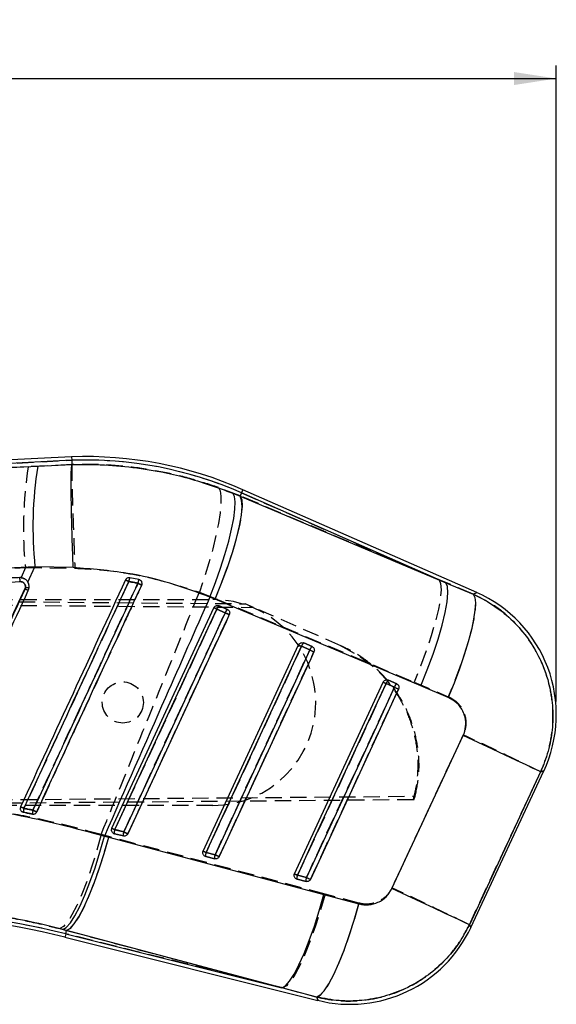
# Model space of a CAD drawing. Extents: x 28 to 404, y 20 to 283.
# Tile 13 of 14: x 239 to 281, y 207 to 283. Entities that reach past the tile are written whole.
import ezdxf

# ---------------------------------------------------------------- set-up
doc = ezdxf.new("R2010")
doc.units = 0
doc.linetypes.add('HIDDEN', pattern=[1.905, 1.27, -0.635])
doc.layers.get('0').update_dxf_attribs({"linetype": 'CONTINUOUS'})
doc.styles.add('SLDTEXTSTYLE0', font='TXT', dxfattribs={"width": 0.75})
doc.dimstyles.new('SLDDIMSTYLE1', dxfattribs={"dimtxt": 3.5, "dimasz": 3.302, "dimexe": 0, "dimexo": 0.0625, "dimgap": 0.875, "dimtad": 1, "dimdec": 0, "dimrnd": 1e-09, "dimzin": 12, "dimtxsty": 'SLDTEXTSTYLE0', "dimsah": 1, "dimcen": 0.09, "dimazin": 3, "dimtfac": 1, "dimtdec": 0, "dimtofl": 0, "dimtmove": 0, "dimatfit": 3, "dimtolj": 1, "dimtzin": 12})

# ---------------------------------------------------------------- blocks, each defined once
blk = doc.blocks.new('_D_1')
at = {"color": 179, "linetype": 'CONTINUOUS'}
for p, q in [((42.478, 261.246), (42.478, 279.614)), ((281.179, 230.202), (281.179, 279.618)), ((42.478, 278.614), (281.179, 278.618))]:
    blk.add_line(p, q, dxfattribs=at)
for points in [[(42.478, 278.614), (45.78, 278.106), (45.78, 279.122)], [(281.179, 278.618), (277.877, 279.125), (277.877, 278.109)]]:
    blk.add_solid(points, dxfattribs=at)
at = {"color": 179, "linetype": 'CONTINUOUS', "insert": (153.553, 283.127, 0.1), "char_height": 3.5, "attachment_point": 1, "rotation": 0.0009, "style": 'SLDTEXTSTYLE0'}
blk.add_mtext('239', dxfattribs=at)

msp = doc.modelspace()

# ---------------------------------------------------------------- linework, layer by layer
at = {"color": 7, "linetype": 'CONTINUOUS'}
for p, q in [((243.490187, 249.228917), (185.835914, 246.211353)), ((243.501989, 248.958025), (192.194966, 246.272668)), ((243.490187, 249.228917), (243.501989, 248.958025)), ((243.501989, 248.958025), (243.516771, 248.618383)), ((240.866539, 248.491522), (243.516726, 248.618017)), ((243.516726, 248.618017), (243.516771, 248.618383)), ((256.032792, 246.40198), (256.588367, 246.171988)), ((256.699217, 246.42419), (256.588367, 246.171988)), ((272.580889, 239.443617), (256.699217, 246.42419)), ((274.99227, 238.6799), (256.808323, 246.67241)), ((256.588367, 246.171988), (272.580889, 239.443617)), ((240.101119, 239.484895), (240.648722, 240.670705)), ((243.62318, 240.615865), (240.648722, 240.670705)), ((248.732445, 239.684544), (248.01789, 239.830248)), ((248.793197, 239.664441), (248.732445, 239.684544)), ((239.913536, 239.078685), (239.878019, 238.949947)), ((272.580889, 239.443617), (274.714155, 238.549495)), ((254.650248, 238.156885), (254.244191, 238.322967)), ((270.641548, 231.42739), (254.650248, 238.156885)), ((246.624937, 220.361887), (254.563165, 237.501833)), ((254.790095, 237.396732), (255.437729, 237.112075)), ((254.942012, 237.660579), (254.961369, 237.652879)), ((254.961369, 237.652879), (255.609003, 237.36822)), ((253.724394, 218.591274), (261.14319, 234.609672)), ((261.370135, 234.504586), (262.017769, 234.219929)), ((261.522142, 234.768383), (261.541394, 234.760718)), ((261.541394, 234.760718), (262.189028, 234.476059)), ((268.102316, 231.876172), (268.121419, 231.868555)), ((268.121419, 231.868555), (268.769053, 231.583897)), ((260.823858, 216.820662), (267.723215, 231.717512)), ((267.950175, 231.612445), (267.723215, 231.717512)), ((267.950175, 231.612445), (268.597809, 231.327788)), ((272.772652, 230.528868), (270.641548, 231.42739)), ((268.39639, 215.679781), (273.937059, 227.565279)), ((274.536279, 212.662768), (280.209107, 224.826014)), ((239.656066, 221.640195), (239.743074, 221.607744)), ((246.045989, 219.753149), (246.380476, 219.665033)), ((246.380476, 219.665033), (263.114092, 215.210393)), ((246.825059, 219.939478), (246.748899, 219.970265)), ((247.523819, 219.765207), (246.825059, 219.939478)), ((247.550582, 220.082531), (246.851822, 220.256801)), ((253.924516, 218.168868), (253.848267, 218.199705)), ((254.623277, 217.994597), (253.924516, 218.168868)), ((254.650039, 218.311939), (253.951294, 218.486208)), ((261.050743, 216.715624), (260.823858, 216.820662)), ((261.749504, 216.541356), (261.050743, 216.715624)), ((261.023981, 216.398258), (260.947598, 216.429169)), ((261.722741, 216.223988), (261.023981, 216.398258)), ((263.114092, 215.210393), (265.826074, 214.490305)), ((243.105223, 212.426561), (242.810686, 212.504803)), ((243.039576, 212.163348), (243.105223, 212.426561)), ((243.039576, 212.163348), (259.838802, 207.973607)), ((259.838802, 207.973607), (243.105223, 212.426561)), ((242.973966, 211.900268), (262.648267, 206.993479)), ((262.549428, 207.248789), (259.838802, 207.973607))]:
    msp.add_line(p, q, dxfattribs=at)
at = {"color": 7, "linetype": 'HIDDEN'}
for p, q in [((191.715596, 246.247578), (243.501989, 248.958025)), ((240.120006, 248.452842), (191.715596, 246.247578)), ((243.516808, 248.617243), (240.120006, 248.452842)), ((243.516815, 248.617414), (243.516808, 248.617243)), ((256.593553, 246.183786), (254.906831, 246.842738)), ((256.699217, 246.42419), (256.593553, 246.183786)), ((256.699217, 246.42419), (272.060958, 239.67215)), ((272.060958, 239.67215), (256.593553, 246.183786)), ((239.899536, 240.624219), (239.564133, 239.836203)), ((239.899536, 240.624219), (243.751225, 240.56827)), ((239.396428, 239.837585), (239.45952, 239.839974)), ((239.494068, 239.52661), (239.431274, 239.524092)), ((239.768339, 239.781944), (239.829642, 239.746498)), ((240.077337, 239.521378), (240.158831, 239.340799)), ((274.724615, 238.554401), (272.060958, 239.67215)), ((253.42646, 238.704083), (254.659069, 238.228285)), ((180.352678, 238.480955), (256.99654, 237.806834)), ((180.479021, 238.142397), (254.477707, 238.137319)), ((180.479025, 238.181835), (257.633728, 237.526763)), ((254.659069, 238.228285), (270.122555, 231.712952)), ((255.437595, 237.109845), (254.789961, 237.3945)), ((254.961041, 237.652987), (254.931179, 237.664226)), ((255.608675, 237.368328), (254.961041, 237.652987)), ((257.633728, 237.526763), (256.99654, 237.806834)), ((264.435408, 234.53718), (257.633728, 237.526763)), ((262.017665, 234.217735), (261.370031, 234.502388)), ((261.541081, 234.760822), (261.511562, 234.771955)), ((262.188715, 234.476164), (261.541081, 234.760822)), ((264.342186, 234.578155), (265.501616, 233.94889)), ((268.121121, 231.868656), (268.092079, 231.879636)), ((268.768755, 231.583997), (268.121121, 231.868656)), ((268.597764, 231.325646), (267.950115, 231.610296)), ((270.122555, 231.712952), (272.782681, 230.589121)), ((180.477922, 222.102871), (270.215986, 222.852462)), ((270.089222, 222.580737), (270.215986, 222.852462)), ((270.089222, 222.580737), (180.351531, 221.803767)), ((254.476604, 222.137319), (180.477922, 222.142398)), ((239.743096, 221.60773), (239.67429, 221.630782)), ((246.386459, 219.723283), (245.79521, 219.877825)), ((263.201726, 215.244709), (246.386459, 219.723283)), ((246.759584, 219.964375), (246.825439, 219.939273)), ((246.825439, 219.939273), (247.524199, 219.765003)), ((246.851598, 220.2546), (247.550358, 220.080334)), ((253.858728, 218.193931), (253.924889, 218.168667)), ((253.924889, 218.168667), (254.623649, 217.994397)), ((253.95107, 218.484053), (254.649815, 218.309789)), ((261.050535, 216.713538), (261.74928, 216.539279)), ((260.957715, 216.423567), (261.024339, 216.398063)), ((261.024339, 216.398063), (261.723099, 216.223794)), ((265.831602, 214.545449), (263.201726, 215.244709)), ((242.584457, 212.563259), (243.105111, 212.426109)), ((243.039576, 212.163348), (243.105111, 212.426109)), ((259.920252, 207.953291), (243.039576, 212.163348)), ((243.105111, 212.426109), (259.920252, 207.953291)), ((259.920252, 207.953291), (262.548712, 207.250643))]:
    msp.add_line(p, q, dxfattribs=at)
at = {"color": 7, "linetype": 'HIDDEN', "flags": 128}
for points in [[(254.906831, 246.842738), (255.039809, 246.587462), (255.107579, 246.16922), (255.108652, 245.597303), (255.042998, 244.884416), (254.912061, 244.046408), (254.718763, 243.101902), (254.46741, 242.071881), (254.163561, 240.979243), (253.813994, 239.848265), (253.42646, 238.704083)], [(256.699217, 246.42419), (256.74693, 246.532745), (256.781039, 246.610324), (256.801498, 246.656887), (256.808323, 246.67241)], [(256.593553, 246.183786), (256.719035, 245.884507), (256.753129, 245.393116), (256.69491, 244.722891), (256.545958, 243.891958), (256.310282, 242.922779), (255.994273, 241.841558), (255.60647, 240.677522), (255.157364, 239.462146), (254.659069, 238.228285)], [(272.060958, 239.67215), (272.186143, 239.372847), (272.219864, 238.881275), (272.161228, 238.210732), (272.011814, 237.379359), (271.775646, 236.409656), (271.45913, 235.327858), (271.070836, 234.163235), (270.621253, 232.947299), (270.122555, 231.712952)], [(274.724615, 238.554401), (274.845434, 238.300889), (274.891374, 237.888705), (274.861393, 237.32699), (274.756176, 236.628195), (274.578047, 235.807815), (274.330941, 234.884034), (274.020371, 233.877338), (273.653192, 232.810042), (273.237554, 231.705809), (272.782681, 230.589121)], [(274.99227, 238.6799), (274.96366, 238.666486), (274.724615, 238.554401)], [(254.789961, 237.3945), (254.534019, 236.841905), (253.510279, 234.631529), (249.415328, 225.79002), (246.851598, 220.2546)], [(247.550358, 220.080334), (247.806293, 220.632929), (248.830025, 222.843306), (252.924976, 231.684815), (255.437595, 237.109845)], [(247.870994, 219.933688), (248.126922, 220.486284), (249.150654, 222.696667), (253.24556, 231.538198), (255.758134, 236.963236)], [(261.370031, 234.502388), (261.114088, 233.949793), (260.090349, 231.739416), (255.995361, 222.897906), (253.95107, 218.484053)], [(254.649815, 218.309789), (254.905758, 218.862383), (255.929512, 221.072761), (260.024486, 229.91427), (262.017665, 234.217735)], [(254.970459, 218.163089), (255.226386, 218.715685), (256.250111, 220.926071), (260.345039, 229.767613), (262.338174, 234.071085)], [(267.950115, 231.610296), (267.694173, 231.057701), (266.670418, 228.847324), (262.575386, 220.005818), (261.050535, 216.713538)], [(261.74928, 216.539279), (262.005222, 217.091872), (263.028992, 219.302249), (267.124025, 228.143755), (268.597764, 231.325646)], [(262.069923, 216.392497), (262.325851, 216.945094), (263.34959, 219.155483), (267.444519, 227.997038), (268.918214, 231.178939)], [(273.944361, 227.623062), (271.149469, 221.62768), (268.401665, 215.733311)], [(274.417234, 212.870397), (277.169374, 218.762895), (279.968647, 224.756388)], [(279.968647, 224.756388), (280.183253, 224.818526), (280.209107, 224.826014)], [(245.79521, 219.877825), (245.447402, 218.619186), (245.074069, 217.407872), (244.684984, 216.275556), (244.290305, 215.251841), (243.900364, 214.363494), (243.525354, 213.633744), (243.175072, 213.081668), (242.858683, 212.721703), (242.584457, 212.563259)], [(246.386459, 219.723283), (246.027192, 218.466212), (245.642652, 217.256529), (245.242906, 216.12593), (244.838444, 215.10404), (244.439845, 214.217634), (244.057571, 213.489938), (243.701627, 212.940018), (243.381341, 212.582284), (243.105111, 212.426109)], [(263.201726, 215.244709), (262.842459, 213.98836), (262.457935, 212.779487), (262.058226, 211.649736), (261.653793, 210.62868), (261.255217, 209.743049), (260.872943, 209.016025), (260.516954, 208.466641), (260.196609, 208.109278), (259.920252, 207.953291)], [(265.831602, 214.545449), (265.472097, 213.282418), (265.087081, 212.067565), (264.686731, 210.933014), (264.281643, 209.908766), (263.88253, 209.021905), (263.499943, 208.295883), (263.143984, 207.749897), (262.824086, 207.398385), (262.548712, 207.250643)], [(274.536279, 212.662768), (274.523002, 212.685929), (274.417234, 212.870397)], [(262.548712, 207.250643), (262.637121, 207.022273), (262.648267, 206.993479)]]:
    msp.add_lwpolyline(points, dxfattribs=at)
at = {"color": 7, "linetype": 'CONTINUOUS', "flags": 128}
for points in [[(254.244191, 238.322967), (254.677159, 239.450646), (255.07125, 240.566819), (255.417702, 241.646681), (255.708826, 242.66624), (255.93814, 243.602838), (256.100548, 244.435671), (256.192458, 245.146226), (256.211815, 245.718717), (256.1582, 246.140424), (256.032792, 246.40198)], [(254.650248, 238.156885), (255.152059, 239.396767), (255.60425, 240.619454), (255.994466, 241.791579), (256.31207, 242.881164), (256.548387, 243.858464), (256.696967, 244.696814), (256.75377, 245.373342), (256.717247, 245.86958), (256.588367, 246.171988)], [(270.641548, 231.42739), (271.143494, 232.66742), (271.595818, 233.890276), (271.986184, 235.062582), (272.303951, 236.152339), (272.540418, 237.1298), (272.689161, 237.968286), (272.746084, 238.644909), (272.709665, 239.141201), (272.580889, 239.443617)], [(274.714155, 238.549495), (274.837566, 238.29195), (274.885548, 237.874806), (274.857042, 237.307373), (274.752659, 236.602315), (274.574754, 235.775362), (274.327276, 234.844971), (274.015752, 233.831903), (273.647142, 232.758764), (273.229671, 231.649501), (272.772652, 230.528868)], [(246.851822, 220.256801), (247.107764, 220.80941), (248.131511, 223.019846), (252.226514, 231.861591), (254.790095, 237.396732)], [(254.790095, 237.396732), (254.743797, 237.418171), (254.700405, 237.438274), (254.661185, 237.456435), (254.627359, 237.472104), (254.599926, 237.48481), (254.579706, 237.494172), (254.567338, 237.499903), (254.563165, 237.501833)], [(255.437729, 237.112075), (255.181787, 236.559465), (254.158032, 234.349031), (250.063029, 225.507285), (247.550582, 220.082531)], [(255.758134, 236.963681), (255.502192, 236.411072), (254.478452, 234.200636), (250.383449, 225.358884), (247.871017, 219.934127)], [(255.758134, 236.963681), (255.742652, 236.970853), (255.717543, 236.982477), (255.683777, 236.998122), (255.64259, 237.017195), (255.595547, 237.038979), (255.544437, 237.062655), (255.491165, 237.087329), (255.437729, 237.112075)], [(253.951294, 218.486208), (254.207221, 219.038817), (255.230976, 221.249252), (259.325994, 230.090992), (261.370135, 234.504586)], [(262.017769, 234.219929), (261.761827, 233.667319), (260.738072, 231.456885), (256.643054, 222.615145), (254.650039, 218.311939)], [(261.14319, 234.609672), (261.147363, 234.607745), (261.159745, 234.602015), (261.179951, 234.592657), (261.207384, 234.579954), (261.241225, 234.564285), (261.28043, 234.546126), (261.323837, 234.526025), (261.370135, 234.504586)], [(262.017769, 234.219929), (262.07119, 234.195184), (262.124476, 234.170507), (262.175587, 234.146831), (262.22263, 234.125046), (262.263802, 234.105972), (262.297583, 234.090326), (262.322677, 234.078697), (262.338159, 234.071524)], [(262.338159, 234.071524), (262.082232, 233.518915), (261.058477, 231.308477), (256.963474, 222.466728), (254.970474, 218.163519)], [(261.050743, 216.715624), (261.306686, 217.268232), (262.33044, 219.478666), (266.425473, 228.320401), (267.950175, 231.612445)], [(268.597809, 231.327788), (268.341882, 230.775181), (267.318112, 228.564746), (263.223079, 219.723013), (261.749504, 216.541356)], [(268.918199, 231.179367), (268.662257, 230.626758), (267.638502, 228.416321), (263.543499, 219.574573), (262.069938, 216.392912)], [(268.597809, 231.327788), (268.651245, 231.303043), (268.704516, 231.278367), (268.755642, 231.254691), (268.80267, 231.232903), (268.843842, 231.213824), (268.877623, 231.198176), (268.902717, 231.186544), (268.918199, 231.179367)], [(279.960689, 224.754086), (279.772428, 224.842198), (279.39075, 225.020515), (278.825951, 225.284213), (278.093336, 225.626159), (277.212707, 226.037103), (276.207907, 226.505931), (275.106085, 227.019958), (273.937059, 227.565279)], [(279.960689, 224.754086), (277.166811, 218.763932), (274.417651, 212.869665)], [(246.851822, 220.256801), (246.805539, 220.278238), (246.762139, 220.298337), (246.722934, 220.316495), (246.689109, 220.332162), (246.661676, 220.344867), (246.64147, 220.354226), (246.629102, 220.359956), (246.624937, 220.361887)], [(242.810686, 212.504803), (243.085754, 212.660612), (243.40338, 213.016023), (243.755346, 213.561828), (244.132516, 214.283881), (244.525117, 215.163474), (244.922993, 216.177811), (245.31581, 217.300609), (245.693406, 218.502773), (246.045989, 219.753149)], [(243.105223, 212.426561), (243.381461, 212.581074), (243.701321, 212.935213), (244.056498, 213.47979), (244.437782, 214.200676), (244.835285, 215.079167), (245.238682, 216.092471), (245.637511, 217.214297), (246.021432, 218.41554), (246.380476, 219.665033)], [(247.871017, 219.934127), (247.855527, 219.9413), (247.830418, 219.952929), (247.79663, 219.968576), (247.755443, 219.987651), (247.708408, 220.009436), (247.657289, 220.033113), (247.60401, 220.057787), (247.550582, 220.082531)], [(253.724394, 218.591274), (253.728566, 218.589347), (253.740934, 218.58362), (253.76114, 218.574264), (253.788573, 218.561561), (253.822399, 218.545897), (253.861604, 218.527741), (253.904996, 218.507643), (253.951294, 218.486208)], [(254.650039, 218.311939), (254.703475, 218.287195), (254.756746, 218.262519), (254.807872, 218.238842), (254.854915, 218.217055), (254.896102, 218.197978), (254.929883, 218.182328), (254.954991, 218.170696), (254.970474, 218.163519)], [(261.749504, 216.541356), (261.802939, 216.516613), (261.856211, 216.491937), (261.907337, 216.468258), (261.954365, 216.446468), (261.995552, 216.427387), (262.029347, 216.411733), (262.054456, 216.400095), (262.069938, 216.392912)], [(259.838802, 207.973607), (260.11507, 208.128065), (260.434953, 208.482095), (260.790137, 209.026516), (261.171428, 209.747205), (261.568916, 210.62547), (261.972306, 211.63853), (262.371135, 212.760108), (262.755049, 213.961113), (263.114092, 215.210393)], [(274.417651, 212.869665), (274.22942, 212.957768), (273.847861, 213.136026), (273.2833, 213.39962), (272.550998, 213.741422), (271.670756, 214.152193), (270.666373, 214.620826), (269.564984, 215.134653), (268.39639, 215.679781)], [(262.549428, 207.248789), (262.824667, 207.394777), (263.144044, 207.742845), (263.499183, 208.283868), (263.880772, 209.00366), (264.278812, 209.883351), (264.682872, 210.899878), (265.082357, 212.026591), (265.466777, 213.233952), (265.826074, 214.490305)]]:
    msp.add_lwpolyline(points, dxfattribs=at)
at = {"color": 8, "linetype": 'CONTINUOUS', "flags": 128}
for points in [[(256.808323, 246.67241), (256.801498, 246.656887), (256.781039, 246.610324), (256.74693, 246.532745), (256.699217, 246.42419)], [(274.714155, 238.549495), (274.960173, 238.664848), (274.99227, 238.6799)], [(280.209107, 224.826014), (280.180601, 224.817759), (279.960689, 224.754086)], [(274.417651, 212.869665), (274.523137, 212.685684), (274.536279, 212.662768)], [(243.039576, 212.163348), (243.010884, 212.048292), (242.99038, 211.966069), (242.978071, 211.91672), (242.973966, 211.900268)], [(262.648267, 206.993479), (262.637359, 207.021654), (262.549428, 207.248789)]]:
    msp.add_lwpolyline(points, dxfattribs=at)
at = {"color": 7, "linetype": 'HIDDEN'}
msp.add_circle((247.477157, 230.137799), 1.6, dxfattribs=at)
at = {"color": 7, "linetype": 'CONTINUOUS'}
for centre, radius, start, end in [((244.550638, 218.784649), 30.462731, 66.27276477, 91.99451171), ((244.550638, 218.784649), 30.191592, 66.27276477, 91.99045993), ((270.351475, 243.756894), 29.862655, 170.877445, 185.93188798), ((238.364435, 239.559936), 1.13035, 358.29268362, 14.34371343), ((233.566946, 208.631687), 34.088163, 65.05069151, 65.5340641), ((249.342721, 239.348336), 1.409758, 160.01099969, 172.23585702), ((249.759422, 239.230066), 1.123046, 156.12871112, 171.48335677), ((233.64103, 225.32087), 14.988388, 64.34502409, 65.41004489), ((240.275778, 241.937971), 2.88214, 262.77967347, 268.33905624), ((226.183048, 190.665524), 53.660088, 64.90277362, 65.24953716), ((270.826405, 229.202025), 10.353, 334.84051989, 66.37122104), ((255.25584, 237.270644), 0.48251, 127.61042285, 164.85190373), ((255.903472, 236.985986), 0.482509, 127.61026956, 164.85167199), ((261.83573, 234.378593), 0.482341, 127.60572412, 164.85812895), ((262.483499, 234.093844), 0.482495, 127.61177321, 164.85169482), ((268.415886, 231.48636), 0.482477, 127.61282748, 164.85101199), ((269.063506, 231.201709), 0.482463, 127.61215226, 164.85130213), ((228.008933, 196.616152), 27.906182, 65.02480678, 65.6194125), ((241.456986, 221.491316), 1.717862, 165.79569598, 176.11380131), ((241.804051, 221.420642), 1.355765, 165.11897321, 178.24886771), ((223.04032, 183.867327), 41.727037, 64.8308034, 65.27417978), ((247.360717, 220.054092), 0.547782, 158.28100882, 192.07735039), ((248.059479, 219.879821), 0.547785, 158.28104387, 192.07734351), ((254.460077, 218.283477), 0.547686, 158.27454787, 192.07897547), ((255.159047, 218.109213), 0.547893, 158.2838041, 192.07511837), ((261.559834, 216.512883), 0.547976, 158.28547764, 192.07417696), ((262.258503, 216.338622), 0.547889, 158.28259439, 192.07714467), ((228.608374, 154.299872), 59.364769, 75.99606742, 89.9963514), ((228.608374, 154.299872), 59.635908, 75.99606742, 89.99464199), ((265.153573, 217.038779), 10.353, 255.87124426, 335.16558099)]:
    msp.add_arc(centre, radius, start, end, dxfattribs=at)
at = {"color": 7, "linetype": 'HIDDEN'}
for centre, radius, start, end in [((244.550638, 218.784649), 30.191592, 66.27276477, 91.99045993), ((271.519103, 243.651163), 31.764122, 171.30545236, 185.46826634), ((238.35842, 239.559992), 1.136138, 358.31632151, 14.26656731), ((263.408634, 273.124398), 36.975363, 244.83312006, 245.27199784), ((249.044581, 239.404816), 1.111344, 157.49229557, 173.03749273), ((249.563634, 239.272232), 0.927834, 153.61627415, 172.27051945), ((234.022251, 226.150608), 14.075406, 64.28153424, 65.43078005), ((265.84269, 276.375525), 40.782308, 245.05716986, 245.5190233), ((254.477157, 230.137319), 8, 269.99606742, 89.99606742), ((258.281333, 245.065076), 8.427776, 243.82079534, 245.5266677), ((255.270399, 237.262379), 0.498274, 128.37891092, 164.62367693), ((255.91808, 236.977687), 0.498328, 128.38077359, 164.62105417), ((263.544326, 254.410326), 19.105646, 244.89295723, 245.95000979), ((264.9594, 242.38513), 8.661478, 243.85810694, 245.51807896), ((261.850313, 234.370327), 0.498107, 128.37554596, 164.62558777), ((262.498069, 234.085584), 0.498249, 128.38057319, 164.61942016), ((270.380145, 252.070709), 19.714456, 244.90122112, 245.92560035), ((268.430356, 231.478203), 0.498076, 128.3788999, 164.62081209), ((271.703526, 239.847319), 9.051886, 243.9138715, 245.50239885), ((269.077797, 231.193695), 0.497838, 128.37226049, 164.63014623), ((277.35204, 250.024058), 20.646257, 244.91181182, 245.88987414), ((153.953323, -32.300185), 286.282978, 63.88479346, 65.2200508), ((275.061919, 298.297103), 84.135142, 245.01774543, 245.21434206), ((241.321695, 221.518604), 1.581112, 165.58225927, 176.76856292), ((241.712937, 221.438675), 1.264204, 164.89293179, 178.94054079), ((267.350603, 279.625532), 63.787442, 245.09863101, 245.38944322), ((250.30659, 227.846885), 8.341448, 243.80876774, 245.53132913), ((247.351584, 220.054373), 0.538587, 158.17566797, 192.33970849), ((248.050359, 219.880105), 0.538602, 158.17597416, 192.33954172), ((255.611232, 237.281261), 18.996041, 244.89079295, 245.95425718), ((257.496389, 226.272426), 8.557339, 243.84566078, 245.52466187), ((254.451123, 218.283762), 0.538674, 158.17195676, 192.33713832), ((255.150105, 218.109501), 0.538892, 158.18159541, 192.33307197), ((262.964985, 236.060538), 19.601814, 244.8997048, 245.93038839), ((264.767044, 224.871098), 8.964275, 243.90391435, 245.50642683), ((261.550918, 216.513162), 0.539012, 158.17666716, 192.32970193), ((262.249914, 216.338903), 0.539245, 158.18658654, 192.32547879), ((270.472878, 235.17224), 20.573974, 244.91190006, 245.89397564), ((148.878625, -43.160517), 285.15219, 63.88008678, 65.21873302), ((228.608374, 154.299872), 59.635908, 75.99606742, 89.99464199)]:
    msp.add_arc(centre, radius, start, end, dxfattribs=at)
at = {"color": 7, "linetype": 'CONTINUOUS'}
for points, knots in [([(192.194966, 246.272668), (196.982648, 246.491233), (213.207352, 247.231915), (229.430567, 247.970725), (240.866539, 248.491522)], [0, 0, 0, 0, 0.295085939, 1, 1, 1, 1]), ([(243.62318, 240.615865), (243.62136, 240.66252), (243.608416, 240.994416), (243.579202, 241.781056), (243.540121, 242.954984), (243.504192, 244.228405), (243.478382, 245.395027), (243.463098, 246.426197), (243.459249, 247.287944), (243.466774, 247.957477), (243.485091, 248.428833), (243.506181, 248.554956), (243.516726, 248.618017)], [0, 0, 0, 0, 0.011732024, 0.08346014, 0.198031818, 0.312603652, 0.427171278, 0.541738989, 0.65630426, 0.77086933, 0.885434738, 1, 1, 1, 1]), ([(243.516771, 248.618383), (244.359167, 248.626037), (246.050362, 248.641405), (249.010607, 248.35397), (252.394438, 247.716523), (254.812743, 246.842786), (256.032792, 246.40198)], [0, 0, 0, 0, 0.196932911, 0.3953624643, 0.6949566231, 1, 1, 1, 1]), ([(240.648722, 240.670705), (229.216753, 240.115932), (212.999874, 239.328956), (196.783317, 238.5046), (191.998502, 238.261368)], [0, 0, 0, 0, 0.704942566, 1, 1, 1, 1]), ([(254.244191, 238.322967), (253.21337, 238.70369), (251.135973, 239.470953), (247.571262, 240.310572), (245.03337, 240.506819), (243.62318, 240.615865)], [0, 0, 0, 0, 0.304423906, 0.613500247, 1, 1, 1, 1]), ([(239.459549, 239.839967), (239.257311, 239.832312), (238.24612, 239.794035), (233.999111, 239.633242), (217.406054, 239.004478), (201.620505, 238.402997), (189.071087, 237.924823)], [0, 0, 0, 0, 0.012041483, 0.060207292, 0.252870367, 1, 1, 1, 1]), ([(189.105672, 237.618651), (197.504245, 237.937244), (214.301327, 238.574427), (231.096653, 239.208982), (239.494284, 239.526258)], [0, 0, 0, 0, 0.500001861, 1, 1, 1, 1]), ([(239.776899, 239.778163), (239.700809, 239.804747), (239.59722, 239.840938), (239.488428, 239.840171), (239.459549, 239.839967)], [0, 0, 0, 0, 0.73454774, 1, 1, 1, 1]), ([(239.494284, 239.526258), (239.54363, 239.522916), (239.638892, 239.516465), (239.764528, 239.446003), (239.857285, 239.3442), (239.914232, 239.216123), (239.913768, 239.124498), (239.913536, 239.078685)], [0, 0, 0, 0, 0.212402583, 0.410041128, 0.607015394, 0.803505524, 1, 1, 1, 1]), ([(247.684633, 239.658994), (246.325263, 236.721459), (243.606523, 230.846389), (240.887834, 224.971303), (239.52849, 222.03376)], [0, 0, 0, 0, 0.500000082, 1, 1, 1, 1]), ([(240.101119, 239.484895), (240.094754, 239.495512), (240.047552, 239.574257), (239.945753, 239.687572), (239.826236, 239.751693), (239.776899, 239.778163)], [0, 0, 0, 0, 0.083842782, 0.6218122, 1, 1, 1, 1]), ([(239.791644, 221.912846), (239.876874, 222.097085), (240.303023, 223.018288), (242.092913, 226.887312), (244.308414, 231.676303), (246.600344, 236.630416), (247.528542, 238.636702), (247.945887, 239.538788)], [0, 0, 0, 0, 0.031358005, 0.156790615, 0.658520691, 0.846460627, 1, 1, 1, 1]), ([(240.130266, 238.831665), (240.15642, 238.907111), (240.208728, 239.057999), (240.191726, 239.291173), (240.129591, 239.424021), (240.101119, 239.484895)], [0, 0, 0, 0, 0.351407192, 0.702799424, 1, 1, 1, 1]), ([(248.01789, 239.830248), (247.983584, 239.833354), (247.914971, 239.839567), (247.816029, 239.804794), (247.733795, 239.74401), (247.700602, 239.686609), (247.684633, 239.658994)], [0, 0, 0, 0, 0.2547557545, 0.5095234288, 0.7640401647, 1, 1, 1, 1]), ([(247.945887, 239.538788), (248.092033, 239.510561), (248.326829, 239.465211), (248.560526, 239.415249), (248.64876, 239.396385)], [0, 0, 0, 0, 0.622439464, 1, 1, 1, 1]), ([(248.943274, 239.259528), (248.954127, 239.290122), (248.976468, 239.353099), (248.969422, 239.456089), (248.93017, 239.551677), (248.867488, 239.624015), (248.815343, 239.65239), (248.793197, 239.664441)], [0, 0, 0, 0, 0.201753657, 0.41529034, 0.628827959, 0.842364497, 1, 1, 1, 1]), ([(232.687389, 223.429988), (234.617737, 227.61026), (237.026462, 232.826481), (239.435164, 238.042731), (239.913536, 239.078685)], [0, 0, 0, 0, 0.801398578, 1, 1, 1, 1]), ([(239.878019, 238.949947), (238.685901, 236.374251), (236.301667, 231.222863), (233.917614, 226.071411), (232.725588, 223.495686)], [0, 0, 0, 0, 0.500000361, 1, 1, 1, 1]), ([(232.976077, 223.377954), (234.168413, 225.953581), (236.553086, 231.104836), (238.937873, 236.256056), (240.130266, 238.831665)], [0, 0, 0, 0, 0.500000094, 1, 1, 1, 1]), ([(248.64876, 239.396385), (248.563523, 239.212148), (248.137338, 238.290959), (246.347391, 234.421955), (244.131073, 229.631282), (241.838939, 224.676608), (240.910544, 222.66976), (240.493757, 221.768819)], [0, 0, 0, 0, 0.031355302, 0.15677628, 0.658460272, 0.846671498, 1, 1, 1, 1]), ([(240.786528, 221.632625), (240.871506, 221.81627), (241.297484, 222.736842), (243.087487, 226.605106), (245.721411, 232.2971), (248.014364, 237.252158), (248.943274, 239.259528)], [0, 0, 0, 0, 0.031255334, 0.15667547, 0.658356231, 1, 1, 1, 1]), ([(254.244191, 238.322967), (253.093376, 235.724727), (250.353179, 229.538078), (247.627152, 223.345181), (246.045989, 219.753149)], [0, 0, 0, 0, 0.419975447, 1, 1, 1, 1]), ([(274.714155, 238.549495), (274.748714, 238.534103), (275.338445, 238.271455), (276.434639, 237.648083), (277.846251, 236.489667), (279.025545, 235.102964), (280.028967, 233.406251), (280.666203, 231.574443), (280.934056, 229.702771), (280.897656, 228.008048), (280.596916, 226.3305), (280.172765, 225.279558), (279.960689, 224.754086)], [0, 0, 0, 0, 0.00691299, 0.117964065, 0.22901458, 0.338921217, 0.448826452, 0.587594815, 0.690333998, 0.793072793, 0.896536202, 1, 1, 1, 1]), ([(254.563165, 237.501833), (254.580367, 237.531144), (254.614767, 237.589757), (254.699168, 237.650154), (254.796756, 237.680989), (254.881142, 237.679341), (254.927785, 237.664964), (254.942012, 237.660579)], [0, 0, 0, 0, 0.223322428, 0.446583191, 0.671450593, 0.899780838, 1, 1, 1, 1]), ([(255.609003, 237.36822), (255.632609, 237.355502), (255.685895, 237.326793), (255.748114, 237.252822), (255.785601, 237.157328), (255.791082, 237.055444), (255.768807, 236.993405), (255.758134, 236.963681)], [0, 0, 0, 0, 0.168678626, 0.380758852, 0.592839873, 0.804920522, 1, 1, 1, 1]), ([(261.14319, 234.609672), (261.160392, 234.638983), (261.194791, 234.697596), (261.279193, 234.757993), (261.376781, 234.788827), (261.461205, 234.787183), (261.50788, 234.772783), (261.522142, 234.768383)], [0, 0, 0, 0, 0.223267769, 0.446473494, 0.671284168, 0.899557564, 1, 1, 1, 1]), ([(262.189028, 234.476059), (262.212667, 234.463322), (262.265985, 234.434593), (262.328199, 234.360568), (262.365655, 234.265063), (262.37111, 234.163211), (262.348828, 234.101212), (262.338159, 234.071524)], [0, 0, 0, 0, 0.168909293, 0.380980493, 0.593060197, 0.805138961, 1, 1, 1, 1]), ([(267.723215, 231.717512), (267.740417, 231.746822), (267.774816, 231.805435), (267.859217, 231.865832), (267.956801, 231.896667), (268.041277, 231.895017), (268.088, 231.880592), (268.102316, 231.876172)], [0, 0, 0, 0, 0.223190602, 0.446318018, 0.671049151, 0.899209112, 1, 1, 1, 1]), ([(268.769053, 231.583897), (268.792736, 231.571131), (268.846098, 231.542369), (268.908312, 231.468273), (268.945736, 231.372747), (268.951089, 231.27095), (268.928842, 231.209003), (268.918199, 231.179367)], [0, 0, 0, 0, 0.1692308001, 0.3813176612, 0.5934001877, 0.8054822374, 1, 1, 1, 1]), ([(273.937059, 227.565279), (273.937665, 227.566576), (274.040823, 227.787284), (274.172327, 228.265892), (274.128533, 228.924642), (273.900844, 229.552181), (273.484327, 230.13797), (273.013967, 230.396322), (272.772652, 230.528868)], [0, 0, 0, 0, 0.001202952, 0.20463744, 0.40804863, 0.546677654, 0.767425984, 1, 1, 1, 1]), ([(232.248632, 222.479997), (233.400747, 222.338945), (235.704927, 222.056847), (239.172942, 221.439309), (242.637135, 220.688903), (244.909712, 220.065065), (246.045989, 219.753149)], [0, 0, 0, 0, 0.2468891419, 0.4937673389, 0.7468862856, 1, 1, 1, 1]), ([(239.52849, 222.03376), (239.517171, 222.001299), (239.494534, 221.936377), (239.503828, 221.831618), (239.544902, 221.736623), (239.602014, 221.673679), (239.643536, 221.647957), (239.656066, 221.640195)], [0, 0, 0, 0, 0.225501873, 0.45099701, 0.676592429, 0.902404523, 1, 1, 1, 1]), ([(240.493757, 221.768819), (240.359104, 221.796441), (240.125127, 221.844438), (239.891023, 221.89246), (239.791644, 221.912846)], [0, 0, 0, 0, 0.5754945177, 1, 1, 1, 1]), ([(239.743074, 221.607744), (239.939963, 221.567109), (240.175298, 221.518539), (240.410496, 221.470001), (240.448919, 221.462071)], [0, 0, 0, 0, 0.836631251, 1, 1, 1, 1]), ([(240.448919, 221.462071), (240.452897, 221.461304), (240.490266, 221.454088), (240.564118, 221.454711), (240.661579, 221.489828), (240.740369, 221.551601), (240.77194, 221.607019), (240.786528, 221.632625)], [0, 0, 0, 0, 0.029942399, 0.281320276, 0.532704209, 0.784086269, 1, 1, 1, 1]), ([(246.748899, 219.970265), (246.720664, 219.990541), (246.664183, 220.031098), (246.611291, 220.123654), (246.591046, 220.22631), (246.602433, 220.308305), (246.620295, 220.350835), (246.624937, 220.361887)], [0, 0, 0, 0, 0.232058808, 0.4641901, 0.694196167, 0.920531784, 1, 1, 1, 1]), ([(247.871017, 219.934127), (247.853626, 219.904454), (247.818843, 219.845107), (247.733657, 219.784102), (247.635655, 219.753273), (247.563255, 219.755847), (247.527219, 219.764401), (247.523819, 219.765207)], [0, 0, 0, 0, 0.243652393, 0.487313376, 0.730954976, 0.97462271, 1, 1, 1, 1]), ([(253.848267, 218.199705), (253.820037, 218.21999), (253.763569, 218.260564), (253.710731, 218.353146), (253.690503, 218.455804), (253.701933, 218.537754), (253.719769, 218.580255), (253.724394, 218.591274)], [0, 0, 0, 0, 0.232118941, 0.4642928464, 0.6943606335, 0.9207530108, 1, 1, 1, 1]), ([(254.970474, 218.163519), (254.969279, 218.160994), (254.953508, 218.127673), (254.910821, 218.069045), (254.825901, 218.009603), (254.72661, 217.981649), (254.657294, 217.986206), (254.624001, 217.994419), (254.623277, 217.994597)], [0, 0, 0, 0, 0.019971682, 0.263626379, 0.507288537, 0.750932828, 0.994576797, 1, 1, 1, 1]), ([(260.947598, 216.429169), (260.919383, 216.449469), (260.862942, 216.490078), (260.810135, 216.582676), (260.789947, 216.685349), (260.801425, 216.767241), (260.819251, 216.80969), (260.823858, 216.820662)], [0, 0, 0, 0, 0.232178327, 0.464447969, 0.69459534, 0.921065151, 1, 1, 1, 1]), ([(262.069938, 216.392912), (262.068719, 216.390343), (262.052893, 216.356993), (262.010191, 216.298325), (261.925223, 216.238928), (261.82593, 216.211039), (261.756644, 216.215577), (261.723416, 216.22382), (261.722741, 216.223988)], [0, 0, 0, 0, 0.020336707, 0.263975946, 0.507642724, 0.751292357, 0.994945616, 1, 1, 1, 1]), ([(265.826074, 214.490305), (265.832598, 214.488597), (266.079345, 214.424015), (266.592153, 214.379848), (267.2224, 214.541989), (267.77112, 214.856611), (268.153053, 215.225063), (268.332144, 215.559725), (268.39639, 215.679781)], [0, 0, 0, 0, 0.006657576, 0.251811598, 0.497180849, 0.631987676, 0.867980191, 1, 1, 1, 1]), ([(242.810686, 212.504803), (241.982046, 212.710046), (240.32474, 213.120538), (237.741074, 213.588877), (235.102043, 213.947451), (233.318521, 214.071958), (232.426715, 214.134215)], [0, 0, 0, 0, 0.245832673, 0.491672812, 0.745823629, 1, 1, 1, 1]), ([(274.417651, 212.869665), (274.119631, 212.313827), (273.554295, 211.259418), (272.393127, 209.92395), (271.04174, 208.774271), (269.487839, 207.873143), (267.786844, 207.2555), (266.058606, 206.941327), (264.287406, 206.907664), (263.128756, 207.13508), (262.549428, 207.248789)], [0, 0, 0, 0, 0.132849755, 0.252012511, 0.37117531, 0.506324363, 0.628859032, 0.751394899, 0.875696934, 1, 1, 1, 1])]:
    msp.add_open_spline(points, degree=3, knots=knots, dxfattribs=at)
at = {"color": 7, "linetype": 'HIDDEN'}
for points, knots in [([(243.516808, 248.617243), (243.513369, 248.554539), (243.50649, 248.429133), (243.508903, 247.958818), (243.520879, 247.290257), (243.542535, 246.429402), (243.573309, 245.399002), (243.611974, 244.233017), (243.657662, 242.960055), (243.703045, 241.769142), (243.735124, 240.964508), (243.749329, 240.614943), (243.751225, 240.56827)], [0, 0, 0, 0, 0.114058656, 0.228117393, 0.342176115, 0.456234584, 0.570295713, 0.684356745, 0.798422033, 0.912486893, 0.988315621, 1, 1, 1, 1]), ([(254.906831, 246.842738), (254.173853, 247.086013), (252.707908, 247.572559), (250.417992, 248.099532), (248.072866, 248.461789), (245.758533, 248.6469), (244.238202, 248.626903), (243.516815, 248.617414)], [0, 0, 0, 0, 0.200733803, 0.401464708, 0.607646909, 0.813831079, 1, 1, 1, 1]), ([(191.517164, 238.232709), (192.337182, 238.274601), (208.46446, 239.098494), (224.592014, 239.881257), (239.899536, 240.624219)], [0, 0, 0, 0, 0.050846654, 1, 1, 1, 1]), ([(243.751225, 240.56827), (244.337745, 240.539386), (246.268651, 240.444294), (249.559262, 239.938108), (252.127577, 239.118557), (253.42646, 238.704083)], [0, 0, 0, 0, 0.177384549, 0.583975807, 1, 1, 1, 1]), ([(239.874696, 238.951621), (239.890251, 238.996717), (239.920779, 239.08522), (239.906592, 239.22652), (239.850526, 239.353169), (239.75478, 239.453107), (239.631135, 239.51856), (239.539762, 239.523927), (239.494068, 239.52661)], [0, 0, 0, 0, 0.171946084, 0.337453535, 0.503116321, 0.668814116, 0.8343811, 1, 1, 1, 1]), ([(239.564133, 239.836203), (239.596703, 239.831447), (239.66681, 239.821209), (239.732934, 239.795636), (239.768339, 239.781944)], [0, 0, 0, 0, 0.4645759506, 1, 1, 1, 1]), ([(247.941432, 239.539533), (246.57264, 236.579469), (244.26062, 231.579636), (241.543623, 225.703874), (240.195398, 222.788187), (239.790378, 221.912285)], [0, 0, 0, 0, 0.503778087, 0.85092978, 1, 1, 1, 1]), ([(248.64423, 239.397022), (248.557506, 239.415582), (248.323858, 239.465584), (248.089071, 239.510985), (247.941432, 239.539533)], [0, 0, 0, 0, 0.371176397, 1, 1, 1, 1]), ([(248.865632, 239.617422), (248.89018, 239.594459), (248.924155, 239.562676), (248.938474, 239.519215), (248.942447, 239.507155)], [0, 0, 0, 0, 0.722513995, 1, 1, 1, 1]), ([(232.725007, 223.496168), (233.916583, 226.072087), (236.299736, 231.223926), (238.683042, 236.375722), (239.874696, 238.951621)], [0, 0, 0, 0, 0.499999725, 1, 1, 1, 1]), ([(240.492423, 221.768156), (241.860635, 224.727059), (244.171711, 229.725004), (246.888999, 235.601282), (248.238059, 238.518665), (248.64423, 239.397022)], [0, 0, 0, 0, 0.5035308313, 0.8505244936, 1, 1, 1, 1]), ([(248.942864, 239.259591), (248.859127, 239.078625), (248.434397, 238.160731), (246.645676, 234.295134), (244.010603, 228.600431), (241.716531, 223.642646), (240.786431, 221.63258)], [0, 0, 0, 0, 0.030799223, 0.156219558, 0.657900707, 1, 1, 1, 1]), ([(245.79521, 219.877825), (246.950214, 222.731461), (249.49071, 229.008197), (252.037522, 235.282377), (253.42646, 238.704083)], [0, 0, 0, 0, 0.454636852, 1, 1, 1, 1]), ([(248.968018, 239.347392), (248.968043, 239.346575), (248.969004, 239.316106), (248.955756, 239.287464), (248.942864, 239.259591)], [0, 0, 0, 0, 0.026831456, 1, 1, 1, 1]), ([(279.968647, 224.756388), (280.05592, 224.955471), (280.372481, 225.677589), (280.749468, 226.991908), (280.958415, 228.688839), (280.878388, 230.387533), (280.515618, 232.113761), (279.847063, 233.776263), (278.882887, 235.313956), (277.703275, 236.633481), (276.315986, 237.754284), (275.255073, 238.287695), (274.724615, 238.554401)], [0, 0, 0, 0, 0.039752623, 0.144191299, 0.248629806, 0.351138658, 0.453647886, 0.569709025, 0.676652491, 0.783596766, 0.891798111, 1, 1, 1, 1]), ([(270.215986, 222.852462), (270.322206, 223.405528), (270.537728, 224.527702), (270.497998, 226.241782), (270.188769, 227.93814), (269.599086, 229.544424), (268.741749, 231.042227), (267.654837, 232.363477), (266.349178, 233.491389), (265.239412, 234.170134), (264.574387, 234.473733), (264.435408, 234.53718)], [0, 0, 0, 0, 0.1192152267, 0.2418878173, 0.3611029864, 0.4837751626, 0.6029957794, 0.7256733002, 0.8449015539, 0.9675870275, 1, 1, 1, 1]), ([(265.937475, 233.684757), (266.366486, 233.371166), (267.250258, 232.725162), (268.365958, 231.465681), (269.288578, 230.027592), (269.957916, 228.435626), (270.348957, 226.770233), (270.452138, 225.048173), (270.309634, 223.646142), (270.105061, 222.83277), (270.041568, 222.580324)], [0, 0, 0, 0, 0.125902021, 0.259360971, 0.396690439, 0.530141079, 0.667462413, 0.800898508, 0.938204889, 1, 1, 1, 1]), ([(272.782681, 230.589121), (272.788302, 230.586722), (273.025208, 230.485618), (273.462477, 230.203612), (273.86324, 229.685819), (274.105876, 229.100198), (274.189865, 228.470609), (274.081807, 227.934085), (273.963382, 227.666105), (273.944361, 227.623062)], [0, 0, 0, 0, 0.005214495, 0.219785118, 0.434651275, 0.550718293, 0.7539113, 0.960472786, 1, 1, 1, 1]), ([(245.79521, 219.877825), (244.699251, 220.170053), (242.507314, 220.754514), (239.114349, 221.471369), (235.660716, 222.070606), (233.328134, 222.344937), (232.161817, 222.482105)], [0, 0, 0, 0, 0.2468870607, 0.4937780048, 0.7468835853, 1, 1, 1, 1]), ([(239.790378, 221.912285), (239.890102, 221.891812), (240.12419, 221.843756), (240.358139, 221.795725), (240.492423, 221.768156)], [0, 0, 0, 0, 0.426013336, 1, 1, 1, 1]), ([(240.448949, 221.46205), (240.254657, 221.50215), (240.019427, 221.550698), (239.784058, 221.599276), (239.743096, 221.60773)], [0, 0, 0, 0, 0.825965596, 1, 1, 1, 1]), ([(268.401665, 215.733311), (268.280114, 215.521198), (268.157999, 215.308101), (267.820291, 214.96006), (267.4814, 214.711725), (266.850084, 214.482045), (266.30031, 214.442802), (265.938966, 214.521936), (265.831602, 214.545449)], [0, 0, 0, 0, 0.235156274, 0.236247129, 0.472332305, 0.635247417, 0.891622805, 1, 1, 1, 1]), ([(232.351293, 214.141699), (233.201525, 214.083991), (234.901921, 213.96858), (237.474541, 213.63174), (240.05094, 213.179249), (241.739959, 212.768587), (242.584457, 212.563259)], [0, 0, 0, 0, 0.246010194, 0.492000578, 0.746003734, 1, 1, 1, 1]), ([(262.548712, 207.250643), (263.043078, 207.149545), (264.12908, 206.927459), (265.851036, 206.925217), (267.80906, 207.239993), (269.636652, 207.934109), (271.254057, 208.940469), (272.529783, 210.060845), (273.620409, 211.370884), (274.151625, 212.370559), (274.417234, 212.870397)], [0, 0, 0, 0, 0.106309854, 0.233537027, 0.36076261, 0.52336044, 0.642348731, 0.761336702, 0.880668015, 1, 1, 1, 1])]:
    msp.add_open_spline(points, degree=3, knots=knots, dxfattribs=at)

# ---------------------------------------------------------------- dimensions: what is measured, and where the dimension line sits
at = {"color": 179, "linetype": 'CONTINUOUS'}
dim = msp.add_linear_dim(base=(281.178627, 278.617527), p1=(42.478373, 260.245982), p2=(281.179405, 229.202025), angle=0.0009017, dimstyle='SLDDIMSTYLE1', dxfattribs=at)
dim.commit()
dim.dimension.update_dxf_attribs({"geometry": '_D_1', "text_midpoint": (158.854147, 278.615602), "dimtype": 160})

doc.saveas('drawing.dxf')
